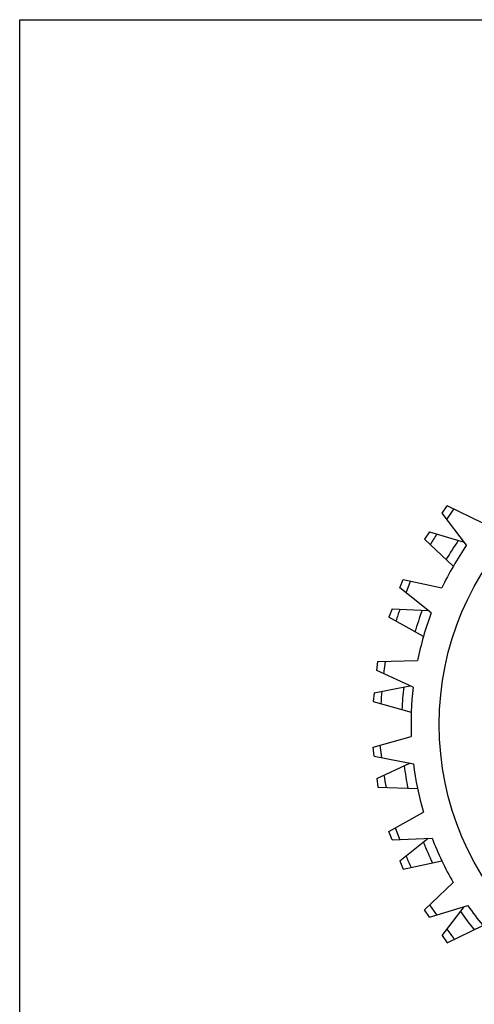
# Model space of a CAD drawing. Header units: inches. Extents: x 0 to 17, y 0 to 11.
# Tile 2 of 5: x 0 to 3.2, y 4 to 11. Entities that reach past the tile are written whole.
import ezdxf

# ---------------------------------------------------------------- set-up
doc = ezdxf.new("R2010")
doc.units = ezdxf.units.IN
doc.header["$LTSCALE"] = 0.935
doc.header["$MEASUREMENT"] = 0
doc.layers.get('0').update_dxf_attribs({"linetype": 'CONTINUOUS'})
doc.layers.add('ALL_FEATURES', color=7, linetype='CONTINUOUS')

msp = doc.modelspace()

# ---------------------------------------------------------------- linework, layer by layer
at = {"color": 7, "linetype": 'CONTINUOUS'}
for p, q in [((0, 0), (0, 11)), ((0, 11), (17, 11)), ((2.9953, 7.5011), (3.0311, 7.553)), ((3.2836, 7.4301), (3.0311, 7.553)), ((3.1677, 7.2755), (2.9953, 7.5011)), ((3.0285, 7.4577), (3.0784, 7.53)), ((2.6961, 6.9722), (2.7184, 7.0311)), ((2.7184, 7.0311), (2.993, 6.9722)), ((2.7387, 6.938), (2.7698, 7.0201)), ((2.9175, 6.7944), (2.6961, 6.9722)), ((2.5321, 6.3871), (2.5397, 6.4496)), ((2.5397, 6.4496), (2.8204, 6.4581)), ((2.5817, 6.364), (2.5923, 6.4512)), ((2.7896, 6.2674), (2.5321, 6.3871)), ((2.5054, 5.8422), (2.7759, 5.9176)), ((2.513, 5.7797), (2.5054, 5.8422)), ((2.5666, 5.7692), (2.556, 5.8563)), ((2.513, 5.7797), (2.7916, 5.7251)), ((2.6174, 5.2442), (2.862, 5.3822)), ((2.6397, 5.1853), (2.6174, 5.2442)), ((2.6943, 5.188), (2.6632, 5.2701)), ((2.6397, 5.1853), (2.9233, 5.1991)), ((2.8692, 4.6905), (3.0737, 4.8829)), ((2.905, 4.6386), (2.8692, 4.6905)), ((2.905, 4.6386), (3.1771, 4.7198)), ((2.9574, 4.6542), (2.9075, 4.7265))]:
    msp.add_line(p, q, dxfattribs=at)
msp.add_circle((5.0237, 6.0044), 2.0495, dxfattribs=at)
for start, end in [(145.59432, 154.5199), (159.44047, 168.36605), (173.28662, 182.21221), (187.13278, 196.05836), (200.97893, 209.90452), (214.82508, 223.75067)]:
    msp.add_arc((5.0237, 6.0044), 2.2495, start, end, dxfattribs=at)
at = {"layer": 'ALL_FEATURES', "color": 7, "linetype": 'CONTINUOUS'}
for p, q in [((2.905, 7.3703), (2.8692, 7.3184)), ((2.905, 7.3703), (3.1515, 7.2967)), ((3.0737, 7.126), (2.8692, 7.3184)), ((2.6397, 6.8236), (2.6174, 6.7646)), ((2.6397, 6.8236), (2.8967, 6.8111)), ((2.862, 6.6267), (2.6174, 6.7646)), ((2.513, 6.2292), (2.5054, 6.1667)), ((2.513, 6.2292), (2.7654, 6.2786)), ((2.5054, 6.1667), (2.7759, 6.0913)), ((2.5321, 5.6218), (2.7654, 5.7302)), ((2.5321, 5.6218), (2.5397, 5.5593)), ((2.5397, 5.5593), (2.8204, 5.5508)), ((2.6961, 5.0367), (2.8967, 5.1978)), ((2.6961, 5.0367), (2.7184, 4.9778)), ((2.7184, 4.9778), (2.993, 5.0367)), ((2.9953, 4.5078), (3.1515, 4.7122)), ((3.0311, 4.4559), (3.2836, 4.5788)), ((2.9953, 4.5078), (3.0311, 4.4559))]:
    msp.add_line(p, q, dxfattribs=at)
for radius, start, end in [(2.4676, 146.83274, 148.89557), (2.3165, 145.71922, 149.7021), (2.4676, 160.6789, 162.74172), (2.3165, 159.56537, 163.54825), (2.4676, 174.52505, 176.58787), (2.3165, 173.41153, 177.3944), (2.3165, 187.25768, 191.24056), (2.4676, 188.3712, 190.43403), (2.3165, 201.10384, 205.08671), (2.4676, 202.21736, 204.28018), (2.3165, 214.94999, 218.93287), (2.4676, 216.06351, 218.12634)]:
    msp.add_arc((5.0237, 6.0044), radius, start, end, dxfattribs=at)

doc.saveas('drawing.dxf')
